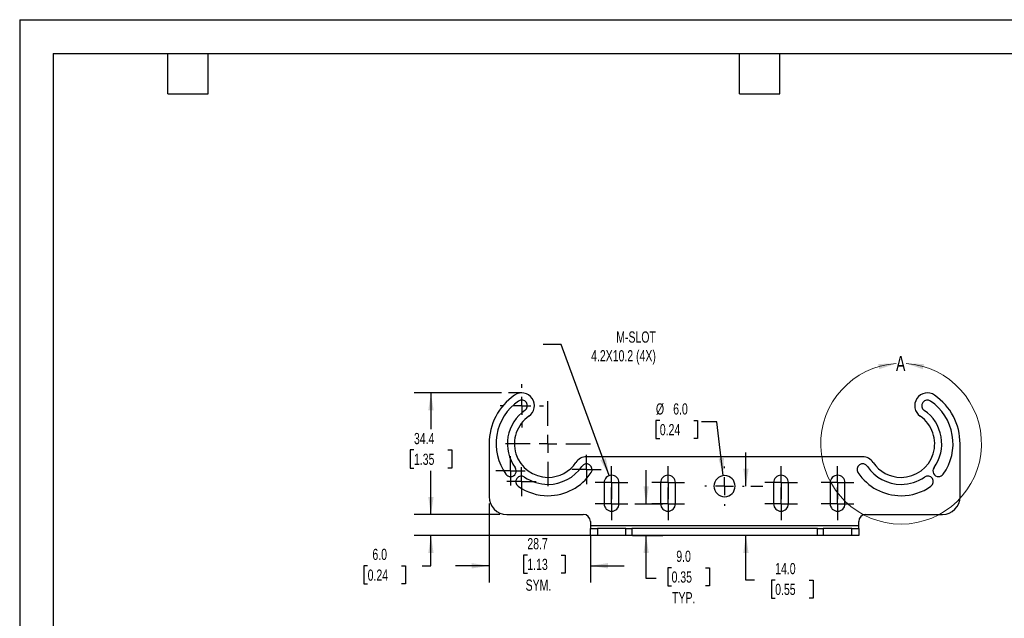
# Model space of a CAD drawing. Header units: millimetres. Extents: x 0 to 419, y 0 to 324.
# Tile 2 of 3: x 0 to 279, y 154 to 324. Entities that reach past the tile are written whole.
import ezdxf

# ---------------------------------------------------------------- set-up
doc = ezdxf.new("R2010")
doc.units = ezdxf.units.MM
doc.header["$LTSCALE"] = 1.5
doc.linetypes.add('CENTERX2', pattern=[20.32, 12.7, -2.54, 2.54, -2.54])
doc.layers.add('CENTER', color=40, linetype='CENTERX2')
doc.layers.add('DIMENSIONS', color=140, linetype='Continuous', lineweight=25)
doc.layers.add('TEXT', color=140, linetype='Continuous', lineweight=25)
doc.styles.add('SLDTEXTSTYLE0', font='TXT', dxfattribs={"width": 0.7})
doc.dimstyles.new('SLDDIMSTYLE0', dxfattribs={"dimtxt": 3.237012, "dimasz": 4.953, "dimexe": 0, "dimexo": 0.0625, "dimgap": 0.809253, "dimtad": 0, "dimtih": 1, "dimtoh": 1, "dimdec": 1, "dimrnd": 1e-09, "dimzin": 12, "dimdsep": 46, "dimtxsty": 'SLDTEXTSTYLE0', "dimsah": 1, "dimcen": 0.09, "dimadec": 0, "dimazin": 3, "dimtfac": 1, "dimtdec": 1, "dimtofl": 0, "dimtmove": 0, "dimatfit": 3, "dimfxl": 0, "dimfrac": 2, "dimtolj": 1, "dimtzin": 12, "dimarcsym": 0})
doc.dimstyles.new('SLDDIMSTYLE1', dxfattribs={"dimtxt": 3.237012, "dimasz": 4.953, "dimexe": 0, "dimexo": 0.0625, "dimgap": 0.809253, "dimtad": 0, "dimtih": 1, "dimtoh": 1, "dimdec": 1, "dimrnd": 1e-09, "dimzin": 4, "dimdsep": 46, "dimtxsty": 'SLDTEXTSTYLE0', "dimsah": 1, "dimcen": 0.09, "dimadec": 0, "dimazin": 1, "dimtfac": 1, "dimtdec": 1, "dimtmove": 0, "dimatfit": 0, "dimfxl": 0, "dimfrac": 2, "dimtolj": 1, "dimtzin": 12, "dimarcsym": 0})
doc.dimstyles.new('SLDDIMSTYLE2', dxfattribs={"dimtxt": 3.237012, "dimasz": 4.953, "dimexe": 0, "dimexo": 0.0625, "dimgap": 0.809253, "dimtad": 0, "dimtih": 1, "dimtoh": 1, "dimdec": 1, "dimrnd": 1e-09, "dimzin": 4, "dimdsep": 46, "dimtxsty": 'SLDTEXTSTYLE0', "dimsah": 1, "dimcen": 0, "dimadec": 0, "dimazin": 1, "dimtfac": 1, "dimtdec": 1, "dimtofl": 0, "dimtmove": 0, "dimatfit": 3, "dimfxl": 0, "dimfrac": 2, "dimtolj": 1, "dimtzin": 12, "dimarcsym": 0})
doc.dimstyles.new('SLDDIMSTYLE3', dxfattribs={"dimtxt": 3.237012, "dimasz": 4.953, "dimexe": 0, "dimexo": 0.0625, "dimgap": 0.809253, "dimtad": 0, "dimtih": 1, "dimtoh": 1, "dimdec": 1, "dimrnd": 1e-09, "dimzin": 12, "dimdsep": 46, "dimtxsty": 'SLDTEXTSTYLE0', "dimsah": 1, "dimcen": 0.09, "dimadec": 0, "dimazin": 3, "dimtfac": 1, "dimtdec": 1, "dimtmove": 0, "dimatfit": 0, "dimfxl": 0, "dimfrac": 2, "dimtolj": 1, "dimtzin": 12, "dimarcsym": 0})
doc.dimstyles.new('SLDDIMSTYLE4', dxfattribs={"dimtxt": 0.18, "dimasz": 4.953, "dimexe": 0, "dimexo": 0.0625, "dimgap": 0, "dimtad": 0, "dimtih": 1, "dimtoh": 1, "dimdec": 0, "dimrnd": 1e-09, "dimzin": 0, "dimdsep": 46, "dimtxsty": 'Standard', "dimsah": 1, "dimcen": 0.09, "dimadec": 0, "dimazin": 0, "dimtfac": 4.953, "dimtdec": 0, "dimtofl": 0, "dimtmove": 0, "dimatfit": 3, "dimfxl": 0, "dimfrac": 2, "dimtolj": 1, "dimtzin": 0, "dimarcsym": 0})

# ---------------------------------------------------------------- blocks, each defined once
blk = doc.blocks.new('_D')
at = {"layer": 'DIMENSIONS'}
for p, q in [((136.47, 218.18), (111.7, 218.18)), ((116.46, 218.18), (116.46, 207.92)), ((111.65, 202.05), (110.56, 202.05)), ((110.56, 202.05), (110.56, 196.9)), ((121.27, 202.05), (122.35, 202.05)), ((122.35, 202.05), (122.35, 196.9)), ((110.56, 196.9), (111.65, 196.9)), ((116.46, 183.8), (116.46, 196.18)), ((122.35, 196.9), (121.27, 196.9)), ((136, 183.8), (111.7, 183.8))]:
    blk.add_line(p, q, dxfattribs=at)
for points in [[(116.46, 218.18), (115.7, 213.23), (117.22, 213.23)], [(116.46, 183.8), (117.22, 188.75), (115.7, 188.75)]]:
    blk.add_solid(points, dxfattribs=at)
at = {"layer": 'DIMENSIONS', "char_height": 3.175, "attachment_point": 1, "style": 'SLDTEXTSTYLE0'}
for s, insert in [('34.4', (111.65, 206.87)), ('1.35', (111.65, 201))]:
    blk.add_mtext(s, dxfattribs=dict(at, insert=insert))
blk = doc.blocks.new('_D_1')
at = {"layer": 'DIMENSIONS'}
for p, q in [((116.46, 183.8), (116.46, 193.33)), ((136, 183.8), (111.7, 183.8)), ((161.7, 177.8), (111.7, 177.8)), ((116.46, 169.26), (116.46, 177.8)), ((98.54, 169.26), (97.45, 169.26)), ((97.45, 169.26), (97.45, 164.12)), ((108.16, 169.26), (109.25, 169.26)), ((109.25, 169.26), (109.25, 164.12)), ((114, 169.26), (116.46, 169.26)), ((97.45, 164.12), (98.54, 164.12)), ((109.25, 164.12), (108.16, 164.12))]:
    blk.add_line(p, q, dxfattribs=at)
for points in [[(116.46, 183.8), (117.22, 188.75), (115.7, 188.75)], [(116.46, 177.8), (115.7, 172.85), (117.22, 172.85)]]:
    blk.add_solid(points, dxfattribs=at)
at = {"layer": 'DIMENSIONS', "char_height": 3.175, "attachment_point": 1, "style": 'SLDTEXTSTYLE0'}
for s, insert in [('6.0', (99.89, 174.08)), ('0.24', (98.54, 168.21))]:
    blk.add_mtext(s, dxfattribs=dict(at, insert=insert))
blk = doc.blocks.new('_D_2')
at = {"layer": 'DIMENSIONS'}
for p, q in [((177.4, 186.8), (177.4, 196.33)), ((174.15, 186.8), (182.16, 186.8)), ((173.55, 177.8), (182.16, 177.8)), ((177.4, 165.69), (177.4, 177.8)), ((184.6, 168.72), (183.51, 168.72)), ((183.51, 168.72), (183.51, 163.58)), ((194.21, 168.72), (195.3, 168.72)), ((195.3, 168.72), (195.3, 163.58)), ((180.25, 165.69), (177.4, 165.69)), ((183.51, 163.58), (184.6, 163.58)), ((195.3, 163.58), (194.21, 163.58))]:
    blk.add_line(p, q, dxfattribs=at)
for points in [[(177.4, 186.8), (178.16, 191.75), (176.64, 191.75)], [(177.4, 177.8), (176.64, 172.85), (178.16, 172.85)]]:
    blk.add_solid(points, dxfattribs=at)
at = {"layer": 'DIMENSIONS', "char_height": 3.175, "attachment_point": 1, "style": 'SLDTEXTSTYLE0'}
for s, insert in [('9.0', (185.94, 173.54)), ('0.35', (184.6, 167.67)), ('TYP.', (184.75, 161.8))]:
    blk.add_mtext(s, dxfattribs=dict(at, insert=insert))
blk = doc.blocks.new('_D_3')
at = {"layer": 'DIMENSIONS'}
for p, q in [((205.66, 191.8), (205.66, 201.33)), ((207.05, 191.8), (210.43, 191.8)), ((205.66, 165.23), (205.66, 177.8)), ((208.1, 165.23), (205.66, 165.23)), ((213.94, 165.23), (212.85, 165.23)), ((212.85, 165.23), (212.85, 160.08)), ((223.56, 165.23), (224.65, 165.23)), ((224.65, 165.23), (224.65, 160.08)), ((212.85, 160.08), (213.94, 160.08)), ((224.65, 160.08), (223.56, 160.08))]:
    blk.add_line(p, q, dxfattribs=at)
for points in [[(205.66, 191.8), (206.43, 196.75), (204.9, 196.75)], [(205.66, 177.8), (204.9, 172.85), (206.43, 172.85)]]:
    blk.add_solid(points, dxfattribs=at)
at = {"layer": 'DIMENSIONS', "char_height": 3.175, "attachment_point": 1, "style": 'SLDTEXTSTYLE0'}
for s, insert in [('14.0', (213.94, 170.05)), ('0.55', (213.94, 164.18))]:
    blk.add_mtext(s, dxfattribs=dict(at, insert=insert))
blk = doc.blocks.new('_D_4')
at = {"layer": 'DIMENSIONS'}
for p, q in [((181.27, 210.43), (180.18, 210.43)), ((180.18, 210.43), (180.18, 205.28)), ((190.89, 210.43), (191.98, 210.43)), ((191.98, 210.43), (191.98, 205.28)), ((197.43, 209.97), (193.06, 209.97)), ((199.25, 194.78), (197.43, 209.97)), ((180.18, 205.28), (181.27, 205.28)), ((191.98, 205.28), (190.89, 205.28))]:
    blk.add_line(p, q, dxfattribs=at)
blk.add_solid([(199.25, 194.78), (199.42, 199.79), (197.9, 199.61)], dxfattribs=at)
at = {"layer": 'DIMENSIONS', "char_height": 3.175, "attachment_point": 1, "style": 'SLDTEXTSTYLE0'}
for s, insert in [('%%c', (180.17, 215.25)), ('6.0', (185.06, 215.25)), ('0.24', (181.27, 209.38))]:
    blk.add_mtext(s, dxfattribs=dict(at, insert=insert))
blk = doc.blocks.new('_D_5')
at = {"layer": 'DIMENSIONS'}
for p, q in [((132.91, 186.9), (132.91, 164.5)), ((161.61, 177.9), (161.61, 164.5)), ((143.76, 172.29), (142.67, 172.29)), ((142.67, 172.29), (142.67, 167.15)), ((153.38, 172.29), (154.47, 172.29)), ((154.47, 172.29), (154.47, 167.15)), ((132.91, 169.26), (123.38, 169.26)), ((161.61, 169.26), (171.13, 169.26)), ((142.67, 167.15), (143.76, 167.15)), ((154.47, 167.15), (153.38, 167.15))]:
    blk.add_line(p, q, dxfattribs=at)
for points in [[(132.91, 169.26), (127.95, 170.02), (127.95, 168.5)], [(161.61, 169.26), (166.56, 168.5), (166.56, 170.02)]]:
    blk.add_solid(points, dxfattribs=at)
at = {"layer": 'DIMENSIONS', "char_height": 3.175, "attachment_point": 1, "style": 'SLDTEXTSTYLE0'}
for s, insert in [('28.7', (143.76, 177.11)), ('1.13', (143.76, 171.24)), ('SYM.', (143.27, 165.37))]:
    blk.add_mtext(s, dxfattribs=dict(at, insert=insert))
blk = doc.blocks.new('SW_CENTERMARKSYMBOL_0')
at = {"layer": 'CENTER', "color": 0}
for p, q in [((0, 2.54), (0, 4.64)), ((-2.54, 0), (-4.64, 0)), ((0, 0), (-2.54, 0)), ((0, 0), (0, 2.54)), ((0, 0), (0, -2.54)), ((0, 0), (2.54, 0)), ((2.54, 0), (4.64, 0)), ((0, -2.54), (0, -4.64))]:
    blk.add_line(p, q, dxfattribs=at)
blk = doc.blocks.new('SW_CENTERMARKSYMBOL_1')
at = {"layer": 'CENTER', "color": 0}
for p, q in [((0, 2.54), (0, 4.64)), ((-2.54, 0), (-4.64, 0)), ((0, 0), (-2.54, 0)), ((0, 0), (0, 2.54)), ((0, 0), (0, -2.54)), ((0, 0), (2.54, 0)), ((2.54, 0), (4.64, 0)), ((0, -2.54), (0, -4.64))]:
    blk.add_line(p, q, dxfattribs=at)
blk = doc.blocks.new('SW_CENTERMARKSYMBOL_2')
at = {"layer": 'CENTER', "color": 0}
for p, q in [((0, 5.08), (0, 5.54)), ((-5.08, 0), (-5.54, 0)), ((0, 0), (-2.54, 0)), ((0, 0), (0, 2.54)), ((0, 0), (0, -2.54)), ((0, 0), (2.54, 0)), ((5.08, 0), (5.54, 0)), ((0, -5.08), (0, -5.54))]:
    blk.add_line(p, q, dxfattribs=at)
blk = doc.blocks.new('SW_CENTERMARKSYMBOL_3')
at = {"layer": 'CENTER', "color": 0}
for p, q in [((0, 2.54), (0, 4.64)), ((-2.54, 0), (-4.64, 0)), ((0, 0), (-2.54, 0)), ((0, 0), (0, 2.54)), ((0, 0), (0, -2.54)), ((0, 0), (2.54, 0)), ((2.54, 0), (4.64, 0)), ((0, -2.54), (0, -4.64))]:
    blk.add_line(p, q, dxfattribs=at)
blk = doc.blocks.new('SW_CENTERMARKSYMBOL_4')
at = {"layer": 'CENTER', "color": 0}
for p, q in [((0, 2.54), (0, 4.64)), ((-2.54, 0), (-4.64, 0)), ((0, 0), (-2.54, 0)), ((0, 0), (0, 2.54)), ((0, 0), (0, -2.54)), ((0, 0), (2.54, 0)), ((2.54, 0), (4.64, 0)), ((0, -2.54), (0, -4.64))]:
    blk.add_line(p, q, dxfattribs=at)
blk = doc.blocks.new('SW_CENTERMARKSYMBOL_5')
at = {"layer": 'CENTER', "color": 0}
for p, q in [((0, 2.54), (0, 4.64)), ((-2.54, 0), (-4.64, 0)), ((0, 0), (-2.54, 0)), ((0, 0), (0, 2.54)), ((0, 0), (0, -2.54)), ((0, 0), (2.54, 0)), ((2.54, 0), (4.64, 0)), ((0, -2.54), (0, -4.64))]:
    blk.add_line(p, q, dxfattribs=at)
blk = doc.blocks.new('SW_CENTERMARKSYMBOL_6')
at = {"layer": 'CENTER', "color": 0}
for p, q in [((0, 2.54), (0, 4.64)), ((-2.54, 0), (-4.64, 0)), ((0, 0), (-2.54, 0)), ((0, 0), (0, 2.54)), ((0, 0), (0, -2.54)), ((0, 0), (2.54, 0)), ((2.54, 0), (4.64, 0)), ((0, -2.54), (0, -4.64))]:
    blk.add_line(p, q, dxfattribs=at)
blk = doc.blocks.new('SW_CENTERMARKSYMBOL_7')
at = {"layer": 'CENTER', "color": 0}
for p, q in [((0, 5.08), (0, 12.04)), ((-5.08, 0), (-12.04, 0)), ((0, 0), (-2.54, 0)), ((0, 0), (0, 2.54)), ((0, 0), (0, -2.54)), ((0, 0), (2.54, 0)), ((5.08, 0), (12.04, 0)), ((0, -5.08), (0, -12.04))]:
    blk.add_line(p, q, dxfattribs=at)
blk = doc.blocks.new('SW_CENTERMARKSYMBOL_8')
at = {"layer": 'CENTER', "color": 0}
for p, q in [((0, 5.08), (0, 6.14)), ((-5.08, 0), (-6.14, 0)), ((0, 0), (-2.54, 0)), ((0, 0), (0, 2.54)), ((0, 0), (0, -2.54)), ((0, 0), (2.54, 0)), ((5.08, 0), (6.14, 0)), ((0, -5.08), (0, -6.14))]:
    blk.add_line(p, q, dxfattribs=at)
blk = doc.blocks.new('SW_CENTERMARKSYMBOL_9')
at = {"layer": 'CENTER', "color": 0}
for p, q in [((0, 2.54), (0, 4.14)), ((-2.54, 0), (-4.14, 0)), ((0, 0), (-2.54, 0)), ((0, 0), (0, 2.54)), ((0, 0), (0, -2.54)), ((0, 0), (2.54, 0)), ((2.54, 0), (4.14, 0)), ((0, -2.54), (0, -4.14))]:
    blk.add_line(p, q, dxfattribs=at)
blk = doc.blocks.new('SW_CENTERMARKSYMBOL_10')
at = {"layer": 'CENTER', "color": 0}
for p, q in [((0, 2.54), (0, 4.14)), ((-2.54, 0), (-4.14, 0)), ((0, 0), (-2.54, 0)), ((0, 0), (0, 2.54)), ((0, 0), (0, -2.54)), ((0, 0), (2.54, 0)), ((2.54, 0), (4.14, 0)), ((0, -2.54), (0, -4.14))]:
    blk.add_line(p, q, dxfattribs=at)
blk = doc.blocks.new('SW_CENTERMARKSYMBOL_11')
at = {"layer": 'CENTER', "color": 0}
for p, q in [((0, 2.54), (0, 4.14)), ((-2.54, 0), (-4.14, 0)), ((0, 0), (-2.54, 0)), ((0, 0), (0, 2.54)), ((0, 0), (0, -2.54)), ((0, 0), (2.54, 0)), ((2.54, 0), (4.14, 0)), ((0, -2.54), (0, -4.14))]:
    blk.add_line(p, q, dxfattribs=at)
blk = doc.blocks.new('SW_CENTERMARKSYMBOL_12')
at = {"layer": 'CENTER', "color": 0}
for p, q in [((0, 2.54), (0, 4.64)), ((-2.54, 0), (-4.64, 0)), ((0, 0), (-2.54, 0)), ((0, 0), (0, 2.54)), ((0, 0), (0, -2.54)), ((0, 0), (2.54, 0)), ((2.54, 0), (4.64, 0)), ((0, -2.54), (0, -4.64))]:
    blk.add_line(p, q, dxfattribs=at)
blk = doc.blocks.new('SW_CENTERMARKSYMBOL_13')
at = {"layer": 'CENTER', "color": 0}
for p, q in [((0, 2.54), (0, 4.64)), ((-2.54, 0), (-4.64, 0)), ((0, 0), (-2.54, 0)), ((0, 0), (0, 2.54)), ((0, 0), (0, -2.54)), ((0, 0), (2.54, 0)), ((2.54, 0), (4.64, 0)), ((0, -2.54), (0, -4.64))]:
    blk.add_line(p, q, dxfattribs=at)

msp = doc.modelspace()

# ---------------------------------------------------------------- linework, layer by layer
at = {"color": 7, "linetype": 'Continuous'}
for q in [(0.003705, 0.004011), (419.103705, 323.854011)]:
    msp.add_line((0.003705, 323.854011), q, dxfattribs=at)
for p, q in [((132.905244, 203.800627), (132.905244, 188.800627)), ((266.305244, 188.800627), (266.305244, 203.800627)), ((238.714348, 200.120627), (160.496139, 200.120627)), ((165.505244, 192.800627), (165.505244, 186.800627)), ((169.705244, 186.800627), (169.705244, 192.800627)), ((181.505244, 192.800627), (181.505244, 186.800627)), ((185.705244, 186.800627), (185.705244, 192.800627)), ((213.505244, 192.800627), (213.505244, 186.800627)), ((217.705244, 186.800627), (217.705244, 192.800627)), ((229.505244, 192.800627), (229.505244, 186.800627)), ((233.705244, 186.800627), (233.705244, 192.800627)), ((137.905244, 183.800627), (159.605244, 183.800627)), ((161.605244, 181.800627), (161.605244, 180.537227)), ((237.605244, 180.537227), (237.605244, 181.800627)), ((239.605244, 183.800627), (261.305244, 183.800627)), ((237.605244, 180.537227), (161.605244, 180.537227)), ((161.605244, 180.537227), (161.605244, 179.800627)), ((161.605244, 177.800627), (161.605244, 179.800627)), ((161.605244, 179.800627), (163.605244, 179.800627)), ((163.605244, 179.800627), (163.605244, 177.800627)), ((171.648804, 179.800627), (163.605244, 179.800627)), ((171.648804, 177.800627), (171.648804, 179.800627)), ((171.648804, 179.800627), (173.330395, 179.800627)), ((173.330395, 179.800627), (173.330395, 177.800627)), ((225.880093, 179.800627), (173.330395, 179.800627)), ((225.880093, 177.800627), (225.880093, 179.800627)), ((225.880093, 179.800627), (227.561683, 179.800627)), ((227.561683, 179.800627), (227.561683, 177.800627)), ((235.605244, 179.800627), (227.561683, 179.800627)), ((235.605244, 177.800627), (235.605244, 179.800627)), ((235.605244, 179.800627), (237.605244, 179.800627)), ((237.605244, 179.800627), (237.605244, 180.537227)), ((237.605244, 179.800627), (237.605244, 177.800627)), ((163.605244, 177.800627), (161.605244, 177.800627)), ((171.648804, 177.800627), (163.605244, 177.800627)), ((173.330395, 177.800627), (171.648804, 177.800627)), ((225.880093, 177.800627), (173.330395, 177.800627)), ((227.561683, 177.800627), (225.880093, 177.800627)), ((235.605244, 177.800627), (227.561683, 177.800627)), ((237.605244, 177.800627), (235.605244, 177.800627))]:
    msp.add_line(p, q)
at = {"color": 7, "linetype": 'Continuous', "lineweight": 18}
msp.add_arc((249.605244, 203.800627), 22.745965, 93.6492486, 86.36282505, dxfattribs=at)
for centre, radius, start, end in [((149.605244, 203.800627), 16.7, 124.62376556, 180), ((142.162019, 214.580627), 3.6, 304.62376556, 124.62376556), ((257.048469, 214.580627), 3.6, 55.37623444, 235.37623444), ((249.605244, 203.800627), 16.7, 0, 55.37623444), ((149.605244, 203.800627), 14.7, 124.62376556, 215.947376), ((142.162019, 214.580627), 1.6, 304.62376556, 124.62376556), ((257.048469, 214.580627), 1.6, 55.37623444, 235.37623444), ((249.605244, 203.800627), 14.7, 324.052624, 55.37623444), ((149.605244, 203.800627), 11.5, 124.62376556, 215.947376), ((249.605244, 203.800627), 11.5, 324.052624, 55.37623444), ((149.605244, 203.800627), 9.5, 124.62376556, 270), ((249.605244, 203.800627), 9.5, 270, 55.37623444), ((149.605244, 203.800627), 9.5, 270, 326.23932134), ((160.496139, 196.520627), 3.6, 90, 146.23932134), ((160.496139, 196.520627), 1.6, 326.23932134, 146.23932134), ((238.714348, 196.520627), 1.6, 33.76067866, 213.76067866), ((238.714348, 196.520627), 3.6, 33.76067866, 90), ((249.605244, 203.800627), 9.5, 213.76067866, 270), ((139.000053, 196.110378), 1.6, 270, 35.947376), ((149.605244, 203.800627), 11.5, 270, 326.23932134), ((149.605244, 203.800627), 14.7, 270, 326.23932134), ((249.605244, 203.800627), 14.7, 213.76067866, 270), ((249.605244, 203.800627), 11.5, 213.76067866, 270), ((260.210434, 196.110378), 1.6, 144.052624, 270), ((139.000053, 196.110378), 1.6, 215.947376, 270), ((142.075614, 193.080801), 1.6, 54.9157109, 234.9157109), ((149.605244, 203.800627), 11.5, 234.9157109, 270), ((167.605244, 192.800627), 2.1, 0, 180), ((183.605244, 192.800627), 2.1, 0, 180), ((199.605244, 191.800627), 3, 90, 270), ((199.605244, 191.800627), 3, 270, 90), ((215.605244, 192.800627), 2.1, 0, 180), ((231.605244, 192.800627), 2.1, 0, 180), ((249.605244, 203.800627), 11.5, 270, 305.0842891), ((257.134873, 193.080801), 1.6, 305.0842891, 125.0842891), ((260.210434, 196.110378), 1.6, 270, 324.052624), ((149.605244, 203.800627), 14.7, 234.9157109, 270), ((249.605244, 203.800627), 14.7, 270, 305.0842891), ((137.905244, 188.800627), 5, 180, 270), ((261.305244, 188.800627), 5, 270, 0), ((167.605244, 186.800627), 2.1, 180, 270), ((167.605244, 186.800627), 2.1, 270, 0), ((183.605244, 186.800627), 2.1, 180, 270), ((183.605244, 186.800627), 2.1, 270, 0), ((215.605244, 186.800627), 2.1, 180, 270), ((215.605244, 186.800627), 2.1, 270, 0), ((231.605244, 186.800627), 2.1, 180, 270), ((231.605244, 186.800627), 2.1, 270, 0), ((159.605244, 181.800627), 2, 0, 90), ((239.605244, 181.800627), 2, 90, 180)]:
    msp.add_arc(centre, radius, start, end)
for points in [[(248.157501, 226.500472), (243.14718, 226.402802), (243.408228, 224.901326)], [(251.048203, 226.500777), (255.797812, 224.902631), (256.058544, 226.404162)]]:
    msp.add_solid(points, dxfattribs=at)
at = {"layer": 'DIMENSIONS'}
msp.add_line((142.162019, 218.180627), (138.37938, 218.180627), dxfattribs=at)
at = {"layer": 'TEXT'}
for p, q in [((9.525, 314.325), (409.575, 314.325)), ((9.525, 314.325), (9.525, 9.525)), ((41.91, 302.895), (41.91, 314.325)), ((53.34, 302.895), (53.34, 314.325)), ((203.835, 302.895), (203.835, 314.325)), ((215.265, 302.895), (215.265, 314.325)), ((41.91, 302.895), (53.34, 302.895)), ((203.835, 302.895), (215.265, 302.895))]:
    msp.add_line(p, q, dxfattribs=at)

# ---------------------------------------------------------------- block references
at = {"layer": 'CENTER'}
for name, p in [('SW_CENTERMARKSYMBOL_8', (142.162019, 214.580627)), ('SW_CENTERMARKSYMBOL_7', (149.605244, 203.800627)), ('SW_CENTERMARKSYMBOL_9', (139.000053, 196.110378)), ('SW_CENTERMARKSYMBOL_11', (160.496139, 196.520627)), ('SW_CENTERMARKSYMBOL_10', (142.075614, 193.080801)), ('SW_CENTERMARKSYMBOL_6', (167.605244, 192.800627)), ('SW_CENTERMARKSYMBOL_3', (183.605244, 192.800627)), ('SW_CENTERMARKSYMBOL_2', (199.605244, 191.800627)), ('SW_CENTERMARKSYMBOL_12', (215.605244, 192.800627)), ('SW_CENTERMARKSYMBOL_0', (231.605244, 192.800627)), ('SW_CENTERMARKSYMBOL_5', (167.605244, 186.800627)), ('SW_CENTERMARKSYMBOL_4', (183.605244, 186.800627)), ('SW_CENTERMARKSYMBOL_13', (215.605244, 186.800627)), ('SW_CENTERMARKSYMBOL_1', (231.605244, 186.800627))]:
    msp.add_blockref(name, p, dxfattribs=at)

# ---------------------------------------------------------------- texts
at = {"color": 7, "linetype": 'Continuous', "lineweight": 18, "insert": (248.157501, 228.659797), "char_height": 4.233333, "attachment_point": 1, "style": 'SLDTEXTSTYLE0'}
msp.add_mtext('A', dxfattribs=at)
at = {"layer": 'DIMENSIONS', "insert": (180.15832, 235.599298), "char_height": 3.175, "attachment_point": 3, "style": 'SLDTEXTSTYLE0'}
msp.add_mtext('M-SLOT^J4.2X10.2 (4X)', dxfattribs=at)

# ---------------------------------------------------------------- dimensions: what is measured, and where the dimension line sits
at = {"layer": 'DIMENSIONS'}
for base, p1, p2, dimstyle, picture, middle in [((116.457915, 218.180627), (137.905244, 183.800627), (138.37938, 218.180627), 'SLDDIMSTYLE0', '_D', (116.457915, 202.049545)), ((205.664435, 177.800627), (205.145244, 191.800627), (227.561683, 177.800627), 'SLDDIMSTYLE1', '_D_3', (205.664435, 165.228318)), ((116.457915, 183.800627), (163.605244, 177.800627), (137.905244, 183.800627), 'SLDDIMSTYLE1', '_D_1', (116.457915, 169.262814))]:
    dim = msp.add_linear_dim(base=base, p1=p1, p2=p2, angle=90, dimstyle=dimstyle, dxfattribs=at)
    dim.commit()
    dim.dimension.update_dxf_attribs({"geometry": picture, "text_midpoint": middle, "dimtype": 160})
dim = msp.add_diameter_dim_2p(p1=(199.961901, 188.821904), p2=(199.248586, 194.779351), dimstyle='SLDDIMSTYLE2', dxfattribs=at)
dim.commit()
dim.dimension.update_dxf_attribs({"geometry": '_D_4', "text_midpoint": (186.079582, 209.973803), "dimtype": 163})
dim = msp.add_linear_dim(base=(177.400337, 186.800627), p1=(171.648804, 177.800627), p2=(172.245244, 186.800627), angle=90, text='<>\\PTYP.', dimstyle='SLDDIMSTYLE1', dxfattribs=at)
dim.commit()
dim.dimension.update_dxf_attribs({"geometry": '_D_2', "text_midpoint": (177.400337, 165.693067), "dimtype": 160})
dim = msp.add_linear_dim(base=(132.905244, 169.262814), p1=(161.605244, 179.800627), p2=(132.905244, 188.800627), text='<>\\PSYM.', dimstyle='SLDDIMSTYLE3', dxfattribs=at)
dim.commit()
dim.dimension.update_dxf_attribs({"geometry": '_D_5', "text_midpoint": (148.570892, 169.262814), "dimtype": 160})

# ---------------------------------------------------------------- leaders
msp.add_leader([(166.930345, 194.789223), (153.375369, 231.931422), (148.26861, 231.931422)], dimstyle='SLDDIMSTYLE4', dxfattribs=at)

doc.saveas('drawing.dxf')
